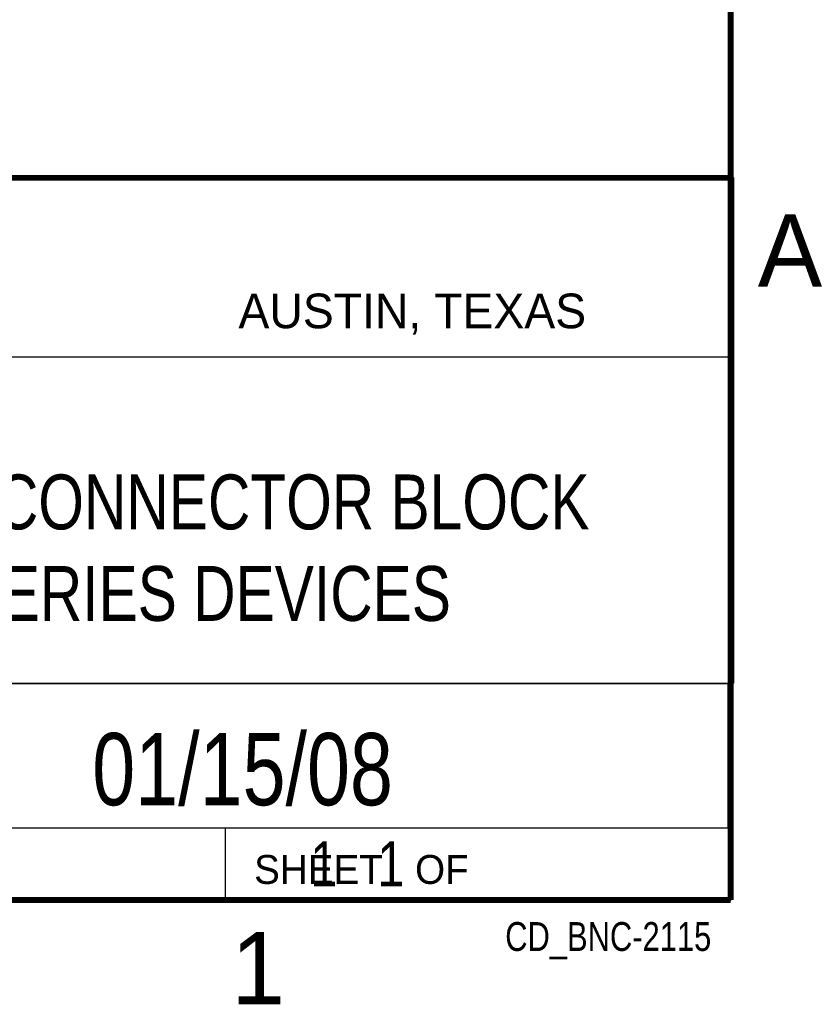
# Model space of a CAD drawing. Header units: inches. Extents: x 0 to 34, y 0 to 22.
# Tile 11 of 15: x 31 to 33.8, y 0.1 to 3.5. Entities that reach past the tile are written whole.
import ezdxf
from ezdxf.enums import TextEntityAlignment as Align

# ---------------------------------------------------------------- set-up
doc = ezdxf.new("R2010")
doc.units = ezdxf.units.IN
doc.header["$LTSCALE"] = 1.87
doc.header["$MEASUREMENT"] = 0
doc.layers.get('0').update_dxf_attribs({"linetype": 'CONTINUOUS'})
doc.styles.get("Standard").update_dxf_attribs({"font": 'txt', "width": 0.8})

msp = doc.modelspace()

# ---------------------------------------------------------------- linework, layer by layer
at = {"color": 2, "linetype": 'CONTINUOUS'}
for p, q in [((28.3793, 3.0003), (33.5093, 3.0003)), ((33.5093, 3.0003), (33.5093, 1.2503)), ((28.7231, 2.38), (33.5, 2.38)), ((28.3793, 1.2503), (33.5093, 1.2503)), ((30.13, 1.2499), (33.49, 1.2499)), ((33.49, 1.2499), (33.49, 0.7499)), ((28.38, 0.75), (33.5, 0.75)), ((30.13, 0.7499), (33.49, 0.7499)), ((31.75, 0.75), (33.5, 0.75)), ((31.75, 0.75), (31.75, 0.5)), ((33.5, 0.75), (33.5, 0.5)), ((31.75, 0.5), (33.5, 0.5)), ((32.4953, 0.5017), (33.4953, 0.5017)), ((32.4953, 0.5017), (32.4953, 0.5012)), ((32.4953, 0.5012), (33.4953, 0.5012)), ((33.4953, 0.5017), (33.4953, 0.5012))]:
    msp.add_line(p, q, dxfattribs=at)
at = {"color": 7, "linetype": 'CONTINUOUS', "const_width": 0.02}
for points in [[(33.5, 0.5), (33.5, 21.5)], [(25.58, 3), (33.5, 3)], [(0.5, 0.5), (33.5, 0.5)]]:
    msp.add_lwpolyline(points, dxfattribs=at)

# ---------------------------------------------------------------- texts
at = {"color": 2, "linetype": 'CONTINUOUS'}
for s, height, p in [('A', 0.25, (33.5939, 2.6228)), ('AUSTIN, TEXAS', 0.12, (31.7957, 2.479)), ('SHEET   OF', 0.1, (31.8499, 0.5557)), ('1', 0.25, (31.7706, 0.139))]:
    msp.add_text(s, height=height, dxfattribs=at).set_placement(p)
at = {"color": 7, "linetype": 'CONTINUOUS', "width": 0.8}
msp.add_text('01/15/08', height=0.25, dxfattribs=at).set_placement((31.81, 0.828), align=Align.CENTER)
at = {"color": 2, "linetype": 'CONTINUOUS', "width": 0.8}
msp.add_text('CD_BNC-2115', height=0.1, dxfattribs=at).set_placement((33.4328, 0.3236), align=Align.RIGHT)
at = {"color": 7, "linetype": 'CONTINUOUS'}
for s, insert, char_height, width, attachment_point in [('BNC-2115 SHIELDED CONNECTOR BLOCK\\PFOR 100-PIN E SERIES DEVICES', (30.9443, 1.9728), 0.19, 5.016, 2), ('     1   1', (31.8125, 0.7031), 0.15625, 1.25, 1)]:
    msp.add_mtext(s, dxfattribs=dict(at, insert=insert, char_height=char_height, width=width, attachment_point=attachment_point))

doc.saveas('drawing.dxf')
